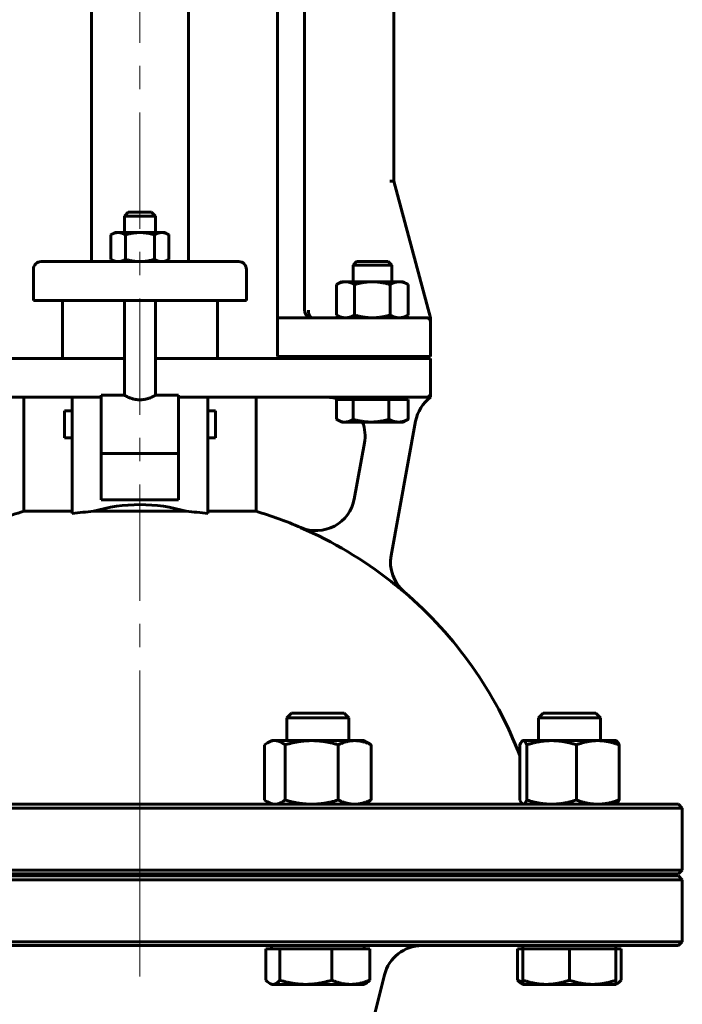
# Model space of a CAD drawing. Header units: millimetres. Extents: x 0 to 594, y 0 to 420.
# Tile 7 of 16: x 236 to 278, y 211 to 275. Entities that reach past the tile are written whole.
import ezdxf

# ---------------------------------------------------------------- set-up
doc = ezdxf.new("R2010")
doc.units = ezdxf.units.MM
for name, pattern in [('K5LT-1', [0]), ('K5LT_AXLED', [12, 7.5, -1.5, 1.5, -1.5]), ('K5LT_BASIC', [0])]:
    doc.linetypes.add(name, pattern=pattern)
doc.layers.add('Системный слой (1)', color=251, linetype='Continuous', true_color=0x6c6c6c)

# ---------------------------------------------------------------- blocks, each defined once
blk = doc.blocks.new('U1')
at = {"layer": 'Системный слой (1)', "color": 143, "linetype": 'K5LT_BASIC', "lineweight": 60, "true_color": 0x33acca}
for p, q in [((254.527, 255.408), (252.277, 255.408)), ((259.655, 255.408), (254.527, 255.408))]:
    blk.add_line(p, q, dxfattribs=at)
blk = doc.blocks.new('U3')
at = {"layer": 'Системный слой (1)', "color": 143, "linetype": 'K5LT_BASIC', "lineweight": 60, "true_color": 0x33acca}
for p, q in [((238.53, 248.533), (238.53, 249.408)), ((238.53, 247.658), (238.53, 248.533))]:
    blk.add_line(p, q, dxfattribs=at)
blk = doc.blocks.new('U4')
at = {"layer": 'Системный слой (1)', "color": 143, "linetype": 'K5LT_BASIC', "lineweight": 60, "true_color": 0x33acca}
for p, q in [((208.655, 214.908), (243.405, 214.908)), ((243.405, 214.908), (278.155, 214.908))]:
    blk.add_line(p, q, dxfattribs=at)
blk = doc.blocks.new('U5')
at = {"layer": 'Системный слой (1)', "color": 143, "linetype": 'K5LT_BASIC', "lineweight": 60, "true_color": 0x33acca}
for p, q in [((243.405, 224.033), (208.655, 224.033)), ((278.155, 224.033), (243.405, 224.033))]:
    blk.add_line(p, q, dxfattribs=at)
blk = doc.blocks.new('U6')
at = {"layer": 'Системный слой (1)', "color": 143, "linetype": 'K5LT_BASIC', "lineweight": 60, "true_color": 0x33acca}
for start, end in [(106.60143, 113.29474), (66.70526, 73.39857), (130.49686, 159.04859), (20.93284, 49.50314)]:
    blk.add_arc((243.405, 217.771), 26.25, start, end, dxfattribs=at)
blk = doc.blocks.new('U7')
at = {"layer": 'Системный слой (1)', "color": 143, "linetype": 'K5LT_BASIC', "lineweight": 60, "true_color": 0x33acca}
for p, q in [((254.275, 255.477), (254.165, 255.564)), ((254.4, 255.425), (254.275, 255.477)), ((254.527, 255.408), (254.4, 255.425))]:
    blk.add_line(p, q, dxfattribs=at)
blk = doc.blocks.new('U8')
at = {"layer": 'Системный слой (1)', "color": 143, "linetype": 'K5LT_BASIC', "lineweight": 60, "true_color": 0x33acca}
for start, end in [(70.04988, 90), (349.6441, 21.09958)]:
    blk.add_arc((255.433, 247.783), 2.5, start, end, dxfattribs=at)
blk = doc.blocks.new('U9')
at = {"layer": 'Системный слой (1)', "color": 143, "linetype": 'K5LT_BASIC', "lineweight": 60, "true_color": 0x33acca}
for p, q in [((248.28, 249.408), (248.28, 248.533)), ((248.28, 248.533), (248.28, 247.658))]:
    blk.add_line(p, q, dxfattribs=at)
blk = doc.blocks.new('U11')
at = {"layer": 'Системный слой (1)', "color": 143, "linetype": 'K5LT_BASIC', "lineweight": 60, "true_color": 0x33acca}
for p, q in [((208.655, 219.533), (243.405, 219.533)), ((243.405, 219.533), (278.155, 219.533))]:
    blk.add_line(p, q, dxfattribs=at)
blk = doc.blocks.new('U12')
at = {"layer": 'Системный слой (1)', "color": 143, "linetype": 'K5LT_BASIC', "lineweight": 60, "true_color": 0x33acca}
for p, q in [((242.405, 252.783), (237.155, 252.783)), ((249.655, 252.783), (244.405, 252.783))]:
    blk.add_line(p, q, dxfattribs=at)
blk = doc.blocks.new('U14')
at = {"layer": 'Системный слой (1)', "color": 143, "linetype": 'K5LT_BASIC', "lineweight": 60, "true_color": 0x33acca}
for p, q in [((243.405, 219.408), (208.655, 219.408)), ((278.155, 219.408), (243.405, 219.408))]:
    blk.add_line(p, q, dxfattribs=at)
blk = doc.blocks.new('U15')
at = {"layer": 'Системный слой (1)', "color": 143, "linetype": 'K5LT_BASIC', "lineweight": 60, "true_color": 0x33acca}
for p, q in [((242.405, 250.408), (240.905, 250.408)), ((245.905, 250.408), (244.405, 250.408))]:
    blk.add_line(p, q, dxfattribs=at)
blk = doc.blocks.new('U17')
at = {"layer": 'Системный слой (1)', "color": 143, "linetype": 'K5LT_BASIC', "lineweight": 60, "true_color": 0x33acca}
for p, q in [((243.405, 262.22), (242.655, 262.22)), ((244.155, 262.22), (243.405, 262.22))]:
    blk.add_line(p, q, dxfattribs=at)
blk = doc.blocks.new('U18')
at = {"layer": 'Системный слой (1)', "color": 143, "linetype": 'K5LT_BASIC', "lineweight": 60, "true_color": 0x33acca}
for p, q in [((256.098, 248.862), (256.115, 248.851)), ((256.115, 248.851), (256.131, 248.841)), ((256.131, 248.841), (256.148, 248.831)), ((256.148, 248.831), (256.317, 248.748)), ((256.317, 248.748), (256.476, 248.699)), ((256.476, 248.699), (256.633, 248.683))]:
    blk.add_line(p, q, dxfattribs=at)
blk = doc.blocks.new('U19')
at = {"layer": 'Системный слой (1)', "color": 143, "linetype": 'K5LT_BASIC', "lineweight": 60, "true_color": 0x33acca}
for p, q in [((267.775, 212.676), (267.894, 212.629)), ((267.894, 212.629), (268.009, 212.588)), ((268.009, 212.588), (268.121, 212.551))]:
    blk.add_line(p, q, dxfattribs=at)
blk = doc.blocks.new('U20')
at = {"layer": 'Системный слой (1)', "color": 143, "linetype": 'K5LT_BASIC', "lineweight": 60, "true_color": 0x33acca}
for p, q in [((251.452, 224.301), (251.516, 224.254)), ((251.516, 224.254), (251.579, 224.212)), ((251.579, 224.212), (251.64, 224.175)), ((251.64, 224.175), (251.802, 224.096)), ((251.802, 224.096), (251.958, 224.049)), ((251.958, 224.049), (252.113, 224.033))]:
    blk.add_line(p, q, dxfattribs=at)
blk = doc.blocks.new('U21')
at = {"layer": 'Системный слой (1)', "color": 143, "linetype": 'K5LT_BASIC', "lineweight": 60, "true_color": 0x33acca}
for p, q in [((271.121, 229.908), (269.428, 229.908)), ((272.815, 229.908), (271.121, 229.908))]:
    blk.add_line(p, q, dxfattribs=at)
blk = doc.blocks.new('U22')
at = {"layer": 'Системный слой (1)', "color": 143, "linetype": 'K5LT_BASIC', "lineweight": 60, "true_color": 0x33acca}
for p, q in [((251.539, 212.676), (251.623, 212.589)), ((251.623, 212.589), (251.703, 212.521)), ((251.703, 212.521), (251.78, 212.469)), ((251.78, 212.469), (251.85, 212.435)), ((251.85, 212.435), (251.919, 212.415)), ((251.919, 212.415), (251.988, 212.408))]:
    blk.add_line(p, q, dxfattribs=at)
blk = doc.blocks.new('U23')
at = {"layer": 'Системный слой (1)', "color": 143, "linetype": 'K5LT_BASIC', "lineweight": 60, "true_color": 0x33acca}
for p, q in [((274.148, 228.118), (274.147, 228.118)), ((274.204, 228.069), (274.148, 228.118)), ((274.262, 227.986), (274.204, 228.069)), ((274.323, 227.865), (274.262, 227.986))]:
    blk.add_line(p, q, dxfattribs=at)
blk = doc.blocks.new('U24')
at = {"layer": 'Системный слой (1)', "color": 143, "linetype": 'K5LT_BASIC', "lineweight": 60, "true_color": 0x33acca}
for p, q in [((267.922, 224.301), (267.983, 224.18)), ((267.983, 224.18), (268.041, 224.096)), ((268.041, 224.096), (268.096, 224.048)), ((268.096, 224.048), (268.113, 224.04)), ((268.113, 224.04), (268.13, 224.035)), ((268.13, 224.035), (268.147, 224.033))]:
    blk.add_line(p, q, dxfattribs=at)
blk = doc.blocks.new('U25')
at = {"layer": 'Системный слой (1)', "color": 143, "linetype": 'K5LT_BASIC', "lineweight": 60, "true_color": 0x33acca}
for p, q in [((268.041, 228.07), (267.983, 227.986)), ((268.096, 228.118), (268.041, 228.07)), ((268.113, 228.126), (268.096, 228.118)), ((268.13, 228.131), (268.113, 228.126)), ((268.147, 228.133), (268.13, 228.131)), ((267.983, 227.986), (267.922, 227.865))]:
    blk.add_line(p, q, dxfattribs=at)
blk = doc.blocks.new('U27')
at = {"layer": 'Системный слой (1)', "color": 143, "linetype": 'K5LT_BASIC', "lineweight": 60, "true_color": 0x33acca}
for p, q in [((274.121, 212.423), (274.156, 212.435)), ((274.156, 212.435), (274.192, 212.45)), ((274.192, 212.45), (274.227, 212.469)), ((274.227, 212.469), (274.304, 212.521)), ((274.304, 212.521), (274.384, 212.589)), ((274.384, 212.589), (274.467, 212.676))]:
    blk.add_line(p, q, dxfattribs=at)
blk = doc.blocks.new('U28')
at = {"layer": 'Системный слой (1)', "color": 143, "linetype": 'K5LT_BASIC', "lineweight": 60, "true_color": 0x33acca}
for p, q in [((274.262, 224.18), (274.323, 224.301)), ((274.147, 224.048), (274.148, 224.048)), ((274.148, 224.048), (274.204, 224.097)), ((274.204, 224.097), (274.262, 224.18))]:
    blk.add_line(p, q, dxfattribs=at)
blk = doc.blocks.new('U30')
at = {"layer": 'Системный слой (1)', "color": 143, "linetype": 'K5LT_BASIC', "lineweight": 60, "true_color": 0x33acca}
for p, q in [((251.802, 228.07), (251.64, 227.991)), ((251.958, 228.117), (251.802, 228.07)), ((252.113, 228.133), (251.958, 228.117)), ((251.516, 227.912), (251.452, 227.865)), ((251.579, 227.954), (251.516, 227.912)), ((251.64, 227.991), (251.579, 227.954))]:
    blk.add_line(p, q, dxfattribs=at)
blk = doc.blocks.new('U31')
at = {"layer": 'Системный слой (1)', "color": 143, "linetype": 'K5LT_BASIC', "lineweight": 60, "true_color": 0x33acca}
for p, q in [((253.688, 229.908), (253.192, 229.908)), ((256.579, 229.908), (253.688, 229.908))]:
    blk.add_line(p, q, dxfattribs=at)
blk = doc.blocks.new('U37')
at = {"layer": 'Системный слой (1)', "color": 143, "linetype": 'K5LT_BASIC', "lineweight": 60, "true_color": 0x33acca}
for start, end in [(23.65746, 90), (8.49478, 15.66024)]:
    blk.add_arc((261.905, 255.158), 0.25, start, end, dxfattribs=at)

msp = doc.modelspace()

# ---------------------------------------------------------------- linework, layer by layer
at = {"layer": 'Системный слой (1)', "color": 30, "linetype": 'K5LT_AXLED', "lineweight": 18, "true_color": 0xff8000}
for p, q in [((243.405, 213.158), (243.405, 353.783)), ((243.405, 227.8889), (243.405, 212.908))]:
    msp.add_line(p, q, dxfattribs=at)
at = {"layer": 'Системный слой (1)', "color": 143, "linetype": 'K5LT_BASIC', "lineweight": 60, "true_color": 0x33acca}
for p, q in [((240.28, 259.033), (240.28, 333.158)), ((246.53, 259.033), (246.53, 333.158)), ((254.027, 331.158), (254.027, 255.908)), ((252.277, 329.408), (252.277, 255.408)), ((259.78, 316.984), (259.78, 264.234)), ((259.5211, 264.234), (259.78, 264.234)), ((262.155, 255.408), (259.78, 264.234)), ((242.655, 262.2205), (242.405, 261.9705)), ((242.405, 261.9705), (243.405, 261.9705)), ((242.405, 260.908), (242.405, 261.9705)), ((243.405, 261.9705), (244.405, 261.9705)), ((244.155, 262.2205), (244.405, 261.9705)), ((244.405, 260.908), (244.405, 261.9705)), ((241.78, 260.908), (241.5286, 260.7628)), ((241.5286, 260.7628), (241.5286, 259.1781)), ((241.9977, 260.908), (241.78, 260.908)), ((243.405, 260.908), (241.9977, 260.908)), ((242.4668, 260.7628), (242.4668, 259.1781)), ((244.8123, 260.908), (243.405, 260.908)), ((244.3432, 260.7628), (244.3432, 259.1781)), ((245.03, 260.908), (244.8123, 260.908)), ((245.03, 260.908), (245.2814, 260.7628)), ((245.2814, 260.7628), (245.2814, 259.1781)), ((241.78, 259.033), (241.5286, 259.1781)), ((245.03, 259.033), (245.2814, 259.1781)), ((236.53, 256.533), (236.53, 258.533)), ((237.3548, 259.033), (237.03, 259.033)), ((240.9137, 259.033), (237.3548, 259.033)), ((245.8962, 259.033), (240.9137, 259.033)), ((249.4552, 259.033), (245.8962, 259.033)), ((249.78, 259.033), (249.4552, 259.033)), ((250.28, 256.533), (250.28, 258.533)), ((257.385, 259.033), (257.155, 258.8029)), ((257.155, 257.733), (257.155, 258.8029)), ((257.155, 258.8029), (259.6539, 258.8029)), ((259.4249, 259.033), (257.385, 259.033)), ((259.4249, 259.033), (259.655, 258.8029)), ((259.6539, 258.8029), (259.655, 258.8029)), ((259.655, 257.733), (259.655, 258.8029)), ((256.405, 257.733), (256.0956, 257.5543)), ((256.0956, 257.5543), (256.0956, 255.5866)), ((256.405, 257.733), (256.6729, 257.733)), ((256.6729, 257.733), (258.405, 257.733)), ((257.2503, 257.5543), (257.2503, 255.5866)), ((258.405, 257.733), (260.137, 257.733)), ((259.5597, 257.5543), (259.5597, 255.5866)), ((260.137, 257.733), (260.405, 257.733)), ((260.405, 257.733), (260.7144, 257.5543)), ((260.7144, 257.5543), (260.7144, 255.5866)), ((236.53, 256.533), (236.8802, 256.533)), ((236.8802, 256.533), (240.4392, 256.533)), ((238.405, 252.783), (238.405, 256.533)), ((240.4392, 256.533), (246.3708, 256.533)), ((242.405, 250.408), (242.405, 256.533)), ((244.405, 250.408), (244.405, 256.533)), ((246.3708, 256.533), (249.9297, 256.533)), ((248.405, 252.783), (248.405, 256.533)), ((249.9297, 256.533), (250.28, 256.533)), ((252.277, 255.408), (252.277, 255.158)), ((254.0525, 255.7512), (254.051, 255.7559)), ((256.405, 255.408), (256.0956, 255.5866)), ((261.905, 255.408), (259.655, 255.408)), ((260.405, 255.408), (260.7144, 255.5866)), ((261.7615, 255.408), (260.405, 255.408)), ((262.155, 255.3273), (262.155, 255.408)), ((252.277, 252.908), (252.277, 255.158)), ((262.155, 255.158), (262.155, 255.3273)), ((262.155, 252.908), (262.155, 255.158)), ((252.277, 252.908), (259.655, 252.908)), ((257.155, 252.783), (257.155, 252.908)), ((259.655, 252.908), (262.155, 252.908)), ((259.655, 252.783), (259.655, 252.908)), ((237.155, 252.783), (234.6653, 252.783)), ((252.1446, 252.783), (249.655, 252.783)), ((252.3936, 252.783), (252.1446, 252.783)), ((259.655, 252.783), (252.3936, 252.783)), ((262.155, 252.783), (259.655, 252.783)), ((262.155, 250.533), (262.155, 252.783)), ((234.4164, 250.283), (237.155, 250.283)), ((235.905, 242.9268), (235.905, 250.283)), ((237.155, 250.283), (239.03, 250.283)), ((239.03, 250.283), (240.905, 250.283)), ((239.03, 247.0944), (239.03, 250.283)), ((240.905, 250.408), (240.905, 246.7111)), ((245.905, 246.7111), (245.905, 250.408)), ((245.905, 250.283), (247.78, 250.283)), ((247.78, 250.283), (247.78, 247.0944)), ((247.78, 250.283), (249.655, 250.283)), ((249.655, 250.283), (252.3936, 250.283)), ((250.905, 242.9268), (250.905, 250.283)), ((252.3936, 250.283), (259.655, 250.283)), ((256.405, 250.1329), (256.405, 250.283)), ((259.655, 250.283), (261.905, 250.283)), ((260.405, 250.1329), (260.405, 250.283)), ((262.155, 250.283), (262.155, 250.533)), ((256.0976, 250.1329), (256.0976, 248.8616)), ((256.0976, 250.1329), (256.6326, 250.1329)), ((256.6326, 250.1329), (257.1676, 250.1329)), ((257.1676, 250.1329), (258.3213, 250.1329)), ((257.1676, 250.1329), (257.1676, 248.8616)), ((258.3213, 250.1329), (259.475, 250.1329)), ((259.475, 250.1329), (259.475, 248.8616)), ((259.475, 250.1329), (260.0937, 250.1329)), ((260.0937, 250.1329), (260.7124, 250.1329)), ((260.7124, 250.1329), (260.7124, 248.8616)), ((238.53, 249.408), (239.03, 249.408)), ((247.78, 249.408), (248.28, 249.408)), ((256.405, 248.6829), (256.1479, 248.8314)), ((256.6326, 248.6829), (256.405, 248.6829)), ((258.3213, 248.6829), (256.6326, 248.6829)), ((260.0937, 248.6829), (258.3213, 248.6829)), ((259.6147, 240.0754), (261.1968, 248.7332)), ((260.405, 248.6829), (260.0937, 248.6829)), ((260.405, 248.6829), (260.6621, 248.8314)), ((238.53, 247.658), (239.03, 247.658)), ((239.03, 242.7801), (239.03, 247.0944)), ((247.78, 247.658), (248.28, 247.658)), ((247.78, 247.0944), (247.78, 242.7801)), ((257.8926, 247.3336), (257.2313, 243.7146)), ((240.905, 243.6666), (240.905, 246.7111)), ((245.905, 246.658), (240.905, 246.658)), ((245.905, 246.7111), (245.905, 243.6666)), ((245.905, 243.6666), (240.905, 243.6666)), ((239.03, 242.9268), (235.905, 242.9268)), ((246.3906, 242.9268), (240.4194, 242.9268)), ((250.905, 242.9268), (247.78, 242.9268)), ((253.1922, 229.908), (252.8855, 229.6012)), ((252.8855, 228.133), (252.8855, 229.6012)), ((252.8855, 229.6012), (253.4713, 229.6012)), ((253.4713, 229.6012), (256.8855, 229.6012)), ((256.5788, 229.908), (256.8855, 229.6012)), ((256.8855, 228.133), (256.8855, 229.6012)), ((269.4281, 229.908), (269.1214, 229.6012)), ((269.1214, 229.6012), (271.1214, 229.6012)), ((269.1214, 228.133), (269.1214, 229.6012)), ((271.1214, 229.6012), (273.1214, 229.6012)), ((272.8146, 229.908), (273.1214, 229.6012)), ((273.1214, 228.133), (273.1214, 229.6012)), ((251.8855, 228.133), (251.6398, 227.9911)), ((251.8855, 228.133), (252.1125, 228.133)), ((252.1125, 228.133), (254.4905, 228.133)), ((254.4905, 228.133), (257.2634, 228.133)), ((257.2634, 228.133), (257.8855, 228.133)), ((257.8855, 228.133), (258.1311, 227.9911)), ((268.0959, 228.1183), (268.095, 228.1178)), ((268.1214, 228.133), (268.0959, 228.1183)), ((268.1214, 228.133), (268.1466, 228.133)), ((268.1466, 228.133), (269.9701, 228.133)), ((269.9701, 228.133), (272.9449, 228.133)), ((272.9449, 228.133), (274.1214, 228.133)), ((274.1214, 228.133), (274.1468, 228.1183)), ((274.1468, 228.1183), (274.1477, 228.1178)), ((251.4515, 227.865), (251.4515, 224.3009)), ((252.7735, 227.865), (252.7735, 224.3009)), ((256.2075, 227.865), (256.2075, 224.3009)), ((258.3194, 227.865), (258.3194, 224.3009)), ((267.9231, 227.8663), (267.9194, 227.865)), ((267.9194, 227.865), (267.9194, 227.1574)), ((267.9225, 227.865), (267.9225, 224.3009)), ((268.3707, 227.865), (268.3707, 224.3009)), ((271.5696, 227.865), (271.5696, 224.3009)), ((274.3203, 227.865), (274.3203, 224.3009)), ((274.3233, 227.865), (274.3233, 224.3009)), ((208.405, 223.783), (243.405, 223.783)), ((243.405, 223.783), (278.405, 223.783)), ((251.8855, 224.033), (251.6398, 224.1748)), ((257.8855, 224.033), (258.1311, 224.1748)), ((268.1214, 224.033), (268.0959, 224.0476)), ((274.1214, 224.033), (274.1468, 224.0476)), ((274.1468, 224.0476), (274.1477, 224.0482)), ((278.155, 224.033), (278.405, 223.783)), ((278.405, 219.783), (278.405, 223.783)), ((243.405, 219.783), (208.405, 219.783)), ((278.405, 219.783), (243.405, 219.783)), ((278.155, 219.533), (278.405, 219.783)), ((208.405, 219.158), (243.405, 219.158)), ((243.405, 219.158), (278.405, 219.158)), ((252.8855, 219.408), (252.8855, 219.533)), ((256.8855, 219.408), (256.8855, 219.533)), ((268.405, 219.408), (268.405, 219.533)), ((269.1214, 219.408), (269.1214, 219.533)), ((273.1214, 219.408), (273.1214, 219.533)), ((278.155, 219.408), (278.405, 219.158)), ((278.405, 215.158), (278.405, 219.158)), ((243.405, 215.158), (208.405, 215.158)), ((278.405, 215.158), (243.405, 215.158)), ((251.5394, 214.7079), (251.5394, 212.6759)), ((251.5394, 214.7079), (251.9877, 214.7079)), ((251.8855, 214.7079), (251.8855, 214.908)), ((251.9877, 214.7079), (252.436, 214.7079)), ((252.436, 214.7079), (252.436, 212.6759)), ((252.436, 214.7079), (254.109, 214.7079)), ((254.109, 214.7079), (255.7821, 214.7079)), ((255.7821, 214.7079), (255.7821, 212.6759)), ((255.7821, 214.7079), (257.0068, 214.7079)), ((257.0068, 214.7079), (258.2316, 214.7079)), ((257.8855, 214.7079), (257.8855, 214.908)), ((258.2316, 214.7079), (258.2316, 212.6759)), ((267.7753, 214.7079), (267.7753, 212.6759)), ((267.7753, 214.7079), (268.1214, 214.7079)), ((268.1214, 214.7079), (268.1214, 214.908)), ((268.1214, 214.7079), (269.6214, 214.7079)), ((268.1214, 214.7079), (268.1214, 212.6759)), ((269.6214, 214.7079), (271.1214, 214.7079)), ((271.1214, 214.7079), (271.1214, 212.6759)), ((271.1214, 214.7079), (272.6214, 214.7079)), ((272.6214, 214.7079), (274.1214, 214.7079)), ((274.1214, 214.7079), (274.1214, 214.908)), ((274.1214, 214.7079), (274.1214, 212.6759)), ((274.1214, 214.7079), (274.4674, 214.7079)), ((274.4674, 214.7079), (274.4674, 212.6759)), ((278.155, 214.908), (278.405, 215.158)), ((258.3872, 209.8367), (259.1816, 213.0143)), ((251.8855, 212.4079), (251.7796, 212.469)), ((251.9877, 212.4079), (251.8855, 212.4079)), ((254.109, 212.4079), (251.9877, 212.4079)), ((257.0068, 212.4079), (254.109, 212.4079)), ((257.8855, 212.4079), (257.0068, 212.4079)), ((257.8855, 212.4079), (257.9913, 212.469)), ((268.1214, 212.4079), (268.0155, 212.469)), ((268.1214, 212.4079), (268.1214, 212.6759)), ((269.6214, 212.4079), (268.1214, 212.4079)), ((272.6214, 212.4079), (269.6214, 212.4079)), ((274.1214, 212.4079), (272.6214, 212.4079)), ((274.1214, 212.6759), (274.1214, 212.4079)), ((274.1214, 212.4079), (274.2272, 212.469))]:
    msp.add_line(p, q, dxfattribs=at)
for centre, radius, start, end in [((237.03, 258.533), 0.5, 90, 180), ((249.78, 258.533), 0.5, 0, 90), ((254.527, 255.908), 0.5, 180, 270), ((254.527, 255.908), 0.5, 180, 270), ((261.905, 255.158), 0.25, 0, 90), ((263.6561, 248.2838), 2.5, 126.902425, 169.644096), ((261.905, 250.533), 0.25, 270, 0), ((254.7745, 244.1774), 2.5, 246.70526, 349.644096), ((243.405, 217.7711), 26.2354, 51.851679, 66.697941), ((262.0754, 239.6338), 2.5, 169.644096, 229.503143), ((261.6069, 212.408), 2.5, 90, 165.963757)]:
    msp.add_arc(centre, radius, start, end, dxfattribs=at)
for centre, major_axis, ratio, start_param, end_param in [((243.405, 238.1611), (-7.5, 0), 0.6926775, 4.302968, 5.1218099), ((243.405, 231.55), (-20.2017, 0), 0.5694155, -1.4224643, -1.3525011), ((243.405, 231.55), (-20.2017, 0), 0.5694155, 4.4940938, 4.564057)]:
    msp.add_ellipse(centre, major_axis=major_axis, ratio=ratio, start_param=start_param, end_param=end_param, dxfattribs=at)
for points, weights in [([(241.5286, 260.7628), (241.78, 260.908), (241.9977, 260.908)], [1, 1.0379548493, 1]), ([(241.9977, 260.908), (242.2154, 260.908), (242.4668, 260.7628)], [1, 1.0379548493, 1]), ([(242.4668, 260.7628), (242.9696, 260.908), (243.405, 260.908)], [1, 1.0379548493, 1]), ([(243.405, 260.908), (243.8404, 260.908), (244.3432, 260.7628)], [1, 1.0379548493, 1]), ([(244.3432, 260.7628), (244.5946, 260.908), (244.8123, 260.908)], [1, 1.0379548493, 1]), ([(244.8123, 260.908), (245.03, 260.908), (245.2814, 260.7628)], [1, 1.0379548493, 1]), ([(241.9977, 259.033), (241.78, 259.033), (241.5286, 259.1781)], [1, 1.0379548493, 1]), ([(242.4668, 259.1781), (242.2154, 259.033), (241.9977, 259.033)], [1, 1.0379548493, 1]), ([(243.405, 259.033), (242.9696, 259.033), (242.4668, 259.1781)], [1, 1.0379548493, 1]), ([(244.3432, 259.1781), (243.8404, 259.033), (243.405, 259.033)], [1, 1.0379548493, 1]), ([(244.8123, 259.033), (244.5946, 259.033), (244.3432, 259.1781)], [1, 1.0379548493, 1]), ([(245.2814, 259.1781), (245.03, 259.033), (244.8123, 259.033)], [1, 1.0379548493, 1]), ([(256.6729, 257.733), (256.405, 257.733), (256.0956, 257.5543)], [1, 1.0379548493, 1]), ([(257.2503, 257.5543), (256.9409, 257.733), (256.6729, 257.733)], [1, 1.0379548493, 1]), ([(258.405, 257.733), (257.8691, 257.733), (257.2503, 257.5543)], [1, 1.0379548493, 1]), ([(259.5597, 257.5543), (258.9409, 257.733), (258.405, 257.733)], [1, 1.0379548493, 1]), ([(260.137, 257.733), (259.8691, 257.733), (259.5597, 257.5543)], [1, 1.0379548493, 1]), ([(260.7144, 257.5543), (260.405, 257.733), (260.137, 257.733)], [1, 1.0379548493, 1]), ([(256.0956, 255.5866), (256.405, 255.408), (256.6729, 255.408)], [1, 1.0379548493, 1]), ([(256.6729, 255.408), (256.9409, 255.408), (257.2503, 255.5866)], [1, 1.0379548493, 1]), ([(257.2503, 255.5866), (257.8691, 255.408), (258.405, 255.408)], [1, 1.0379548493, 1]), ([(258.405, 255.408), (258.9409, 255.408), (259.5597, 255.5866)], [1, 1.0379548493, 1]), ([(259.5597, 255.5866), (259.8691, 255.408), (260.137, 255.408)], [1, 1.0379548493, 1]), ([(260.137, 255.408), (260.405, 255.408), (260.7144, 255.5866)], [1, 1.0379548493, 1]), ([(256.6326, 248.6829), (256.8809, 248.6829), (257.1676, 248.8616)], [1, 1.0379548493, 1]), ([(257.1676, 248.8616), (257.7859, 248.6829), (258.3213, 248.6829)], [1, 1.0379548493, 1]), ([(258.3213, 248.6829), (258.8567, 248.6829), (259.475, 248.8616)], [1, 1.0379548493, 1]), ([(259.475, 248.8616), (259.8065, 248.6829), (260.0937, 248.6829)], [1, 1.0379548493, 1]), ([(260.0937, 248.6829), (260.3808, 248.6829), (260.7124, 248.8616)], [1, 1.0379548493, 1]), ([(260.7124, 248.8616), (260.6868, 248.8457), (260.6619, 248.8313)], [1, 1.0032676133, 1.00597259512]), ([(252.7735, 227.865), (252.4193, 228.133), (252.1125, 228.133)], [1, 1.0379548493, 1]), ([(254.4905, 228.133), (253.6936, 228.133), (252.7735, 227.865)], [1, 1.0379548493, 1]), ([(256.2075, 227.865), (255.2873, 228.133), (254.4905, 228.133)], [1, 1.0379548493, 1]), ([(257.2634, 228.133), (256.7734, 228.133), (256.2075, 227.865)], [1, 1.0379548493, 1]), ([(258.3194, 227.865), (257.7535, 228.133), (257.2634, 228.133)], [1, 1.0379548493, 1]), ([(267.9194, 227.865), (268.0132, 228.0705), (268.095, 228.1178)], [1, 1.0288493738, 1.01384209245]), ([(268.3707, 227.865), (268.2506, 228.133), (268.1466, 228.133)], [1, 1.0379548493, 1]), ([(269.9701, 228.133), (269.2278, 228.133), (268.3707, 227.865)], [1, 1.0379548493, 1]), ([(271.5696, 227.865), (270.7124, 228.133), (269.9701, 228.133)], [1, 1.0379548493, 1]), ([(272.9449, 228.133), (272.3066, 228.133), (271.5696, 227.865)], [1, 1.0379548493, 1]), ([(274.3203, 227.865), (273.5832, 228.133), (272.9449, 228.133)], [1, 1.0379548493, 1]), ([(274.1468, 228.1183), (274.2277, 228.0716), (274.3203, 227.865)], [1.01367419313, 1.02900945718, 1]), ([(258.1311, 227.9911), (258.2222, 227.9386), (258.3194, 227.865)], [1.01485986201, 1.01013769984, 1]), ([(252.1125, 224.033), (252.4193, 224.033), (252.7735, 224.3009)], [1, 1.0379548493, 1]), ([(252.7735, 224.3009), (253.6936, 224.033), (254.4905, 224.033)], [1, 1.0379548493, 1]), ([(254.4905, 224.033), (255.2873, 224.033), (256.2075, 224.3009)], [1, 1.0379548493, 1]), ([(256.2075, 224.3009), (256.7734, 224.033), (257.2634, 224.033)], [1, 1.0379548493, 1]), ([(257.2634, 224.033), (257.7535, 224.033), (258.3194, 224.3009)], [1, 1.0379548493, 1]), ([(258.3194, 224.3009), (258.2222, 224.2274), (258.1311, 224.1748)], [1, 1.01013772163, 1.01485988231]), ([(268.1466, 224.033), (268.2506, 224.033), (268.3707, 224.3009)], [1, 1.0379548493, 1]), ([(268.3707, 224.3009), (269.2278, 224.033), (269.9701, 224.033)], [1, 1.0379548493, 1]), ([(269.9701, 224.033), (270.7124, 224.033), (271.5696, 224.3009)], [1, 1.0379548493, 1]), ([(271.5696, 224.3009), (272.3066, 224.033), (272.9449, 224.033)], [1, 1.0379548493, 1]), ([(272.9449, 224.033), (273.5832, 224.033), (274.3203, 224.3009)], [1, 1.0379548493, 1]), ([(274.3203, 224.3009), (274.2277, 224.0943), (274.1468, 224.0476)], [1, 1.02900932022, 1.01367433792]), ([(251.9877, 212.4079), (252.1958, 212.4079), (252.436, 212.6759)], [1, 1.0379548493, 1]), ([(252.436, 212.6759), (253.3326, 212.4079), (254.109, 212.4079)], [1, 1.0379548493, 1]), ([(254.109, 212.4079), (254.8855, 212.4079), (255.7821, 212.6759)], [1, 1.0379548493, 1]), ([(255.7821, 212.6759), (256.4384, 212.4079), (257.0068, 212.4079)], [1, 1.0379548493, 1]), ([(257.0068, 212.4079), (257.5752, 212.4079), (258.2316, 212.6759)], [1, 1.0379548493, 1]), ([(258.2316, 212.6759), (258.1049, 212.5346), (257.9913, 212.469)], [1, 1.01965937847, 1.01895291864]), ([(268.0155, 212.469), (267.902, 212.5346), (267.7753, 212.6759)], [1.01895291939, 1.01965936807, 1]), ([(268.1214, 212.6759), (268.9252, 212.4079), (269.6214, 212.4079)], [1, 1.0379548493, 1]), ([(269.6214, 212.4079), (270.3175, 212.4079), (271.1214, 212.6759)], [1, 1.0379548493, 1]), ([(271.1214, 212.6759), (271.9252, 212.4079), (272.6214, 212.4079)], [1, 1.0379548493, 1]), ([(272.6214, 212.4079), (273.3175, 212.4079), (274.1214, 212.6759)], [1, 1.0379548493, 1])]:
    msp.add_rational_spline(points, weights, degree=2, dxfattribs=at)
for points, knots in [([(254.0879, 255.6694), (254.0863, 255.6725), (254.0847, 255.6755), (254.0828, 255.679), (254.0825, 255.6795), (254.0789, 255.6867), (254.0756, 255.6935), (254.0693, 255.7072), (254.0663, 255.7142), (254.0622, 255.7245), (254.0609, 255.7279), (254.0589, 255.733), (254.0583, 255.7348), (254.0569, 255.7387), (254.0561, 255.7407), (254.0544, 255.7456), (254.0535, 255.7484), (254.0525, 255.7512)], [0.6390725, 0.6390725, 0.6390725, 0.6390725, 1.7459905, 1.7459905, 1.9172175, 1.9172175, 4.3172175, 4.3172175, 6.7172175, 6.7172175, 7.8430335, 7.8430335, 8.4487555, 8.4487555, 9.1409862, 9.1409862, 10.0704249, 10.0704249, 10.0704249, 10.0704249]), ([(254.527, 255.408), (254.5209, 255.4081), (254.5149, 255.4081), (254.4982, 255.4087), (254.4875, 255.4095), (254.4554, 255.4128), (254.4338, 255.4165), (254.3875, 255.4277), (254.3627, 255.4357), (254.3156, 255.4551), (254.2932, 255.4663), (254.2513, 255.4912), (254.2317, 255.5047), (254.2034, 255.5274), (254.1941, 255.5354), (254.1827, 255.546), (254.1803, 255.5482), (254.176, 255.5524), (254.1739, 255.5544), (254.1679, 255.5605), (254.1639, 255.5646), (254.1582, 255.5707), (254.1564, 255.5726), (254.1547, 255.5746)], [0.000112, 0.000112, 0.000112, 0.000112, 0.830695, 0.830695, 2.2844113, 2.2844113, 5.1918439, 5.1918439, 8.564118, 8.564118, 11.7089348, 11.7089348, 14.6535568, 14.6535568, 16.1602199, 16.1602199, 16.5544233, 16.5544233, 16.9022129, 16.9022129, 17.597792, 17.597792, 17.9181165, 17.9181165, 17.9181165, 17.9181165]), ([(254.527, 255.408), (254.511, 255.408), (254.4866, 255.4128), (254.451, 255.4306), (254.4203, 255.4543), (254.3883, 255.4902), (254.3625, 255.5301), (254.3426, 255.5693), (254.3284, 255.6033), (254.317, 255.6358), (254.3072, 255.6688), (254.2976, 255.7075), (254.2884, 255.7553), (254.2818, 255.8061), (254.2779, 255.8579), (254.277, 255.8905), (254.277, 255.908)], [0, 0, 0, 0, 2.0757535, 3.1702263, 4.7549429, 6.3403094, 7.9261008, 8.9845422, 9.9674527, 10.7997918, 11.5568551, 12.4647217, 13.5986492, 14.8832552, 15.8657816, 17, 17, 17, 17]), ([(244.405, 250.408), (244.405, 250.408), (244.4019, 250.4063), (244.3896, 250.3998), (244.3705, 250.3898), (244.3467, 250.3775), (244.3178, 250.3629), (244.2885, 250.3484), (244.255, 250.3324), (244.2177, 250.315), (244.1773, 250.2969), (244.1338, 250.2783), (244.083, 250.2576), (244.0242, 250.2352), (243.9505, 250.2097), (243.8764, 250.1871), (243.7918, 250.1647), (243.7075, 250.1468), (243.6181, 250.1327), (243.5379, 250.1239), (243.4599, 250.1194), (243.398, 250.1188), (243.3365, 250.1201), (243.2676, 250.1242), (243.1863, 250.1334), (243.0951, 250.1481), (243.0009, 250.1687), (242.9126, 250.1931), (242.8298, 250.2196), (242.7652, 250.2429), (242.7051, 250.2664), (242.6701, 250.2809), (242.6285, 250.2988), (242.5837, 250.3188), (242.5303, 250.344), (242.4783, 250.3698), (242.4415, 250.3887), (242.4164, 250.4019), (242.4066, 250.4071), (242.405, 250.408), (242.405, 250.408)], [0, 0, 0, 0, 1.3525384, 2.3671497, 3.3765936, 4.6953003, 5.3399233, 6.2976214, 7.2628484, 7.9264343, 8.9368617, 9.9355424, 10.5912108, 11.8553594, 13.0726268, 14.2025289, 15.2072083, 16.6984036, 17.652283, 18.765573, 19.8432994, 20.7091065, 21.224227, 22.2856276, 23.4068315, 24.4111512, 25.9189615, 27.2811679, 28.2440797, 29.7542171, 30.5343686, 31.5719059, 31.8265021, 33.0991176, 34.4781651, 35.7430386, 37.6355729, 38.7636505, 40.242411, 41, 41, 41, 41]), ([(260.4503, 237.724), (260.415, 237.7538), (260.3544, 237.8044), (260.2559, 237.886), (260.1868, 237.9427), (260.1143, 238.0019), (260.0686, 238.0389), (260.023, 238.0756), (259.9907, 238.1016), (259.949, 238.135), (259.9073, 238.1683), (259.8714, 238.1968), (259.8247, 238.2339), (259.7715, 238.2762), (259.6926, 238.3384), (259.6456, 238.3751), (259.6106, 238.403)], [0, 0, 0, 0, 2.2308117, 3.8033123, 6.1480421, 6.5103569, 8.2960855, 8.9752061, 9.3045664, 10.2709888, 11.5032432, 11.8022173, 12.3973186, 14.2538855, 14.9054699, 17, 17, 17, 17])]:
    msp.add_open_spline(points, degree=3, knots=knots, dxfattribs=at)
at = {"layer": 'Системный слой (1)', "color": 7, "linetype": 'K5LT-1'}
msp.add_open_spline([(253.7831, 241.8665), (253.8005, 241.8591), (253.8352, 241.8445), (253.8878, 241.824), (253.9405, 241.8047), (253.9933, 241.7868), (254.0463, 241.7701), (254.1173, 241.7494), (254.1912, 241.7305), (254.2663, 241.7141), (254.3264, 241.7024), (254.3858, 241.6924), (254.4464, 241.6837), (254.5082, 241.6763), (254.5751, 241.6701), (254.6477, 241.6654), (254.7223, 241.6628), (254.7936, 241.6625), (254.8627, 241.664), (254.9316, 241.6675), (254.9973, 241.6726), (255.0601, 241.6792), (255.1407, 241.6895), (255.2269, 241.7039), (255.3033, 241.7197), (255.3555, 241.7318), (255.3991, 241.7426), (255.4542, 241.7575), (255.5208, 241.7773), (255.5895, 241.8), (255.6525, 241.8229), (255.7078, 241.8445), (255.761, 241.8667), (255.8126, 241.8897), (255.8636, 241.9137), (255.9135, 241.9386), (255.9625, 241.9645), (256.0269, 242.0003), (256.0901, 242.0383), (256.1509, 242.0776), (256.1967, 242.1086), (256.2414, 242.1404), (256.2897, 242.1763), (256.347, 242.2212), (256.4127, 242.2762), (256.4769, 242.3342), (256.5328, 242.3882), (256.5817, 242.4381), (256.6292, 242.4894), (256.6717, 242.5379), (256.7095, 242.5833), (256.7546, 242.6398), (256.8114, 242.7161), (256.8638, 242.7936), (256.9055, 242.86), (256.9359, 242.9112), (256.9656, 242.964), (257.0073, 243.0425), (257.0473, 243.1259), (257.0839, 243.2116), (257.1084, 243.2734), (257.1312, 243.3359), (257.1511, 243.3951), (257.1685, 243.4512), (257.1887, 243.5221), (257.2064, 243.593), (257.2214, 243.6624), (257.2281, 243.6972), (257.2313, 243.7146)], degree=3, knots=[2.7504826, 2.7504826, 2.7504826, 2.7504826, 2.7711359, 2.7917892, 2.8124425, 2.8330957, 2.853749, 2.8744023, 2.9157089, 2.940106, 2.9645031, 2.9881766, 3.0118501, 3.0355236, 3.0591972, 3.0877581, 3.116319, 3.1415645, 3.16681, 3.1920555, 3.217301, 3.240152, 3.263003, 3.3087049, 3.3404781, 3.3563647, 3.3722512, 3.3928888, 3.4219939, 3.4510991, 3.4735878, 3.4960765, 3.516714, 3.5373515, 3.5579891, 3.5786266, 3.5992641, 3.6199017, 3.6611767, 3.6830707, 3.7049647, 3.7266875, 3.7484104, 3.7749208, 3.8098988, 3.8448769, 3.8704615, 3.8960461, 3.9216306, 3.9472152, 3.9674263, 3.9876374, 4.0280596, 4.0753714, 4.0984044, 4.1214373, 4.1444703, 4.1675033, 4.2220603, 4.2463932, 4.2707261, 4.295059, 4.3193919, 4.3400438, 4.3606956, 4.4019993, 4.4230026, 4.4440059, 4.4440059, 4.4440059, 4.4440059], dxfattribs=at)

# ---------------------------------------------------------------- block references
at = {"layer": 'Системный слой (1)'}
for name in ['U17', 'U1', 'U7', 'U37', 'U12', 'U15', 'U8', 'U3', 'U9', 'U18', 'U6', 'U31', 'U21', 'U30', 'U25', 'U23', 'U20', 'U24', 'U28', 'U5', 'U11', 'U14', 'U4', 'U22', 'U19', 'U27']:
    msp.add_blockref(name, (0, 0), dxfattribs=at)

doc.saveas('drawing.dxf')
